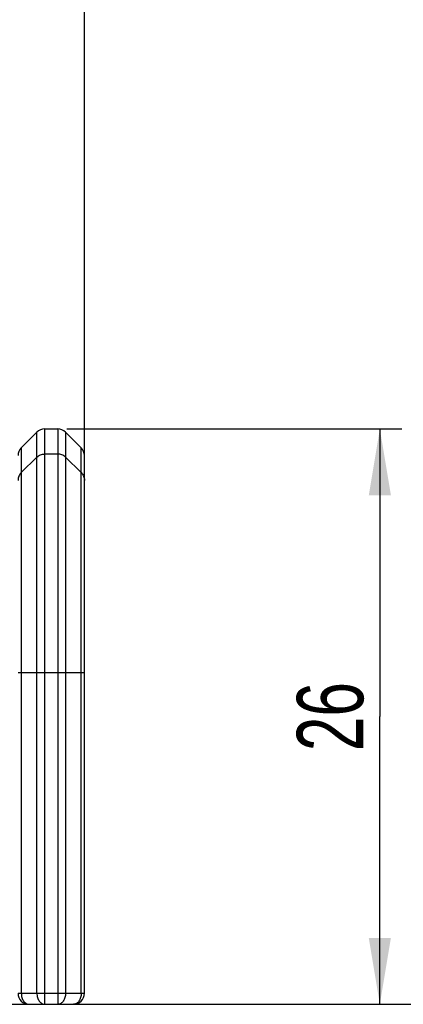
# Model space of a CAD drawing. Header units: millimetres. Extents: x 6 to 407, y 6 to 288.
# Tile 26 of 42: x 366 to 384, y 64 to 109. Entities that reach past the tile are written whole.
import ezdxf

# ---------------------------------------------------------------- set-up
doc = ezdxf.new("R2010")
doc.units = ezdxf.units.MM
doc.header["$LTSCALE"] = 23.1
doc.layers.get('0').update_dxf_attribs({"linetype": 'CONTINUOUS'})
doc.layers.add('DM1-0-1-CLIS-A-TE_DXF_DIMENSION', color=7, linetype='CONTINUOUS')
doc.layers.add('F40767_DMS_XDXF_CONTINUOUS_LINE', color=7, linetype='CONTINUOUS')
doc.styles.get("Standard").update_dxf_attribs({"font": 'txt', "width": 0.7})
doc.dimstyles.new('DIMSTYLE_1', dxfattribs={"dimtxt": 3, "dimasz": 3, "dimexe": 1, "dimexo": 1, "dimgap": 0.75, "dimtad": 1, "dimdsep": 46, "dimtxsty": 'STANDARD', "dimblk": '_FILLED', "dimblk1": '_FILLED', "dimblk2": '_FILLED', "dimcen": 0.09, "dimclrt": 5, "dimazin": 2, "dimtp": 0.01, "dimtm": 0.01, "dimtfac": 1, "dimtofl": 0, "dimtmove": 0, "dimatfit": 3, "dimldrblk": '_FILLED', "dimfxl": 1, "dimtolj": 1, "dimarcsym": 0})

# ---------------------------------------------------------------- blocks, each defined once
blk = doc.blocks.new('_FILLED')
at = {"color": 0, "linetype": 'BYBLOCK'}
blk.add_solid([(0, 0), (-1, 0.167), (-1, -0.167)], dxfattribs=at)
blk = doc.blocks.new('*D0')
at = {"layer": 'DM1-0-1-CLIS-A-TE_DXF_DIMENSION', "color": 2, "linetype": 'CONTINUOUS'}
for p, q in [((330.781, 136.296), (394.339, 136.296)), ((393.339, 136.296), (393.339, 100.321)), ((393.339, 64.346), (393.339, 100.321)), ((355.431, 64.346), (394.339, 64.346))]:
    blk.add_line(p, q, dxfattribs=at)
at = {"layer": 'DM1-0-1-CLIS-A-TE_DXF_DIMENSION', "color": 2, "linetype": 'CONTINUOUS', "xscale": 3, "yscale": 3, "zscale": 3}
for p, rotation in [((393.339, 136.296), 90), ((393.339, 64.346), 270)]:
    blk.add_blockref('_FILLED', p, dxfattribs=dict(at, rotation=rotation))
at = {"layer": 'DM1-0-1-CLIS-A-TE_DXF_DIMENSION', "color": 5, "linetype": 'CONTINUOUS', "insert": (389.589, 100.321), "char_height": 3, "width": 10.5, "attachment_point": 2, "rotation": 90, "line_spacing_factor": 0.9}
blk.add_mtext('71.95', dxfattribs=at)
blk = doc.blocks.new('*D1')
at = {"layer": 'DM1-0-1-CLIS-A-TE_DXF_DIMENSION', "color": 2, "linetype": 'CONTINUOUS'}
for p, q in [((368.478, 90.346), (383.625, 90.346)), ((382.625, 90.346), (382.625, 77.346)), ((382.625, 64.346), (382.625, 77.346)), ((368.478, 64.346), (383.625, 64.346))]:
    blk.add_line(p, q, dxfattribs=at)
at = {"layer": 'DM1-0-1-CLIS-A-TE_DXF_DIMENSION', "color": 2, "linetype": 'CONTINUOUS', "xscale": 3, "yscale": 3, "zscale": 3}
for p, rotation in [((382.625, 90.346), 90), ((382.625, 64.346), 270)]:
    blk.add_blockref('_FILLED', p, dxfattribs=dict(at, rotation=rotation))
at = {"layer": 'DM1-0-1-CLIS-A-TE_DXF_DIMENSION', "color": 5, "linetype": 'CONTINUOUS', "insert": (378.875, 77.346), "char_height": 3, "width": 4.2, "attachment_point": 2, "rotation": 90, "line_spacing_factor": 0.9}
blk.add_mtext('26', dxfattribs=at)
blk = doc.blocks.new('*D2')
at = {"layer": 'DM1-0-1-CLIS-A-TE_DXF_DIMENSION', "color": 2, "linetype": 'CONTINUOUS'}
for p, q in [((273.271, 106.976), (273.271, 148.466)), ((369.271, 89.022), (369.271, 148.466)), ((273.271, 147.466), (321.271, 147.466)), ((369.271, 147.466), (321.271, 147.466))]:
    blk.add_line(p, q, dxfattribs=at)
at = {"layer": 'DM1-0-1-CLIS-A-TE_DXF_DIMENSION', "color": 2, "linetype": 'CONTINUOUS', "xscale": 3, "yscale": 3, "zscale": 3, "rotation": 180}
blk.add_blockref('_FILLED', (273.271, 147.466), dxfattribs=at)
at = {"layer": 'DM1-0-1-CLIS-A-TE_DXF_DIMENSION', "color": 2, "linetype": 'CONTINUOUS', "xscale": 3, "yscale": 3, "zscale": 3}
blk.add_blockref('_FILLED', (369.271, 147.466), dxfattribs=at)
at = {"layer": 'DM1-0-1-CLIS-A-TE_DXF_DIMENSION', "color": 5, "linetype": 'CONTINUOUS', "insert": (321.271, 151.216), "char_height": 3, "width": 4.2, "attachment_point": 2, "line_spacing_factor": 0.9}
blk.add_mtext('96', dxfattribs=at)

msp = doc.modelspace()

# ---------------------------------------------------------------- linework, layer by layer
at = {"layer": 'F40767_DMS_XDXF_CONTINUOUS_LINE', "color": 7, "linetype": 'CONTINUOUS'}
for p, q in [((367.479, 90.346), (368.064, 90.346)), ((366.418, 89.492), (367.125, 90.2)), ((368.418, 90.2), (369.125, 89.492)), ((369.272, 64.846), (369.272, 89.139)), ((366.772, 64.346), (368.772, 64.346))]:
    msp.add_line(p, q, dxfattribs=at)
at = {"layer": 'F40767_DMS_XDXF_CONTINUOUS_LINE', "color": 9, "linetype": 'CONTINUOUS'}
for p, q in [((367.479, 64.346), (367.479, 90.346)), ((368.064, 90.346), (368.064, 64.346)), ((367.125, 64.846), (367.125, 90.2)), ((368.418, 90.2), (368.418, 64.846)), ((366.418, 89.492), (366.418, 64.846)), ((369.125, 64.846), (369.125, 89.492)), ((366.418, 88.371), (367.125, 89.069)), ((367.479, 89.214), (368.064, 89.214)), ((369.125, 88.371), (368.418, 89.069)), ((366.272, 79.346), (369.272, 79.346)), ((366.272, 64.846), (369.272, 64.846))]:
    msp.add_line(p, q, dxfattribs=at)
at = {"layer": 'F40767_DMS_XDXF_CONTINUOUS_LINE', "color": 7, "linetype": 'CONTINUOUS'}
for centre, start, end in [((367.479, 89.846), 90, 135), ((368.064, 89.846), 45, 90), ((366.772, 89.139), 135, 180), ((368.772, 89.139), 360, 45), ((366.772, 64.846), 180, 270), ((368.772, 64.846), 270, 360)]:
    msp.add_arc(centre, 0.5, start, end, dxfattribs=at)
at = {"layer": 'F40767_DMS_XDXF_CONTINUOUS_LINE', "color": 9, "linetype": 'CONTINUOUS'}
for points, knots in [([(367.125, 89.069), (367.171, 89.115), (367.283, 89.188), (367.414, 89.214), (367.479, 89.214)], [0, 0, 0, 0, 0.499106, 1, 1, 1, 1]), ([(368.418, 89.069), (368.372, 89.115), (368.26, 89.188), (368.129, 89.214), (368.064, 89.214)], [0, 0, 0, 0, 0.499106, 1, 1, 1, 1]), ([(366.418, 88.371), (366.372, 88.326), (366.298, 88.217), (366.272, 88.087), (366.272, 88.022)], [0, 0, 0, 0, 0.50091, 1, 1, 1, 1]), ([(369.125, 88.371), (369.171, 88.326), (369.246, 88.217), (369.272, 88.087), (369.272, 88.022)], [0, 0, 0, 0, 0.50091, 1, 1, 1, 1]), ([(366.418, 64.846), (366.418, 64.782), (366.435, 64.657), (366.509, 64.493), (366.608, 64.393), (366.701, 64.353), (366.748, 64.346), (366.772, 64.346)], [0, 0, 0, 0, 0.287469, 0.5543, 0.789034, 0.896488, 1, 1, 1, 1]), ([(367.125, 64.846), (367.125, 64.782), (367.142, 64.657), (367.216, 64.493), (367.315, 64.393), (367.408, 64.353), (367.455, 64.346), (367.479, 64.346)], [0, 0, 0, 0, 0.28747, 0.554304, 0.78904, 0.896491, 1, 1, 1, 1]), ([(368.418, 64.846), (368.418, 64.782), (368.401, 64.657), (368.327, 64.493), (368.228, 64.393), (368.135, 64.353), (368.088, 64.346), (368.064, 64.346)], [0, 0, 0, 0, 0.287469, 0.5543, 0.789034, 0.896488, 1, 1, 1, 1]), ([(369.125, 64.846), (369.125, 64.782), (369.108, 64.657), (369.035, 64.493), (368.935, 64.393), (368.842, 64.353), (368.795, 64.346), (368.772, 64.346)], [0, 0, 0, 0, 0.28747, 0.554304, 0.78904, 0.896491, 1, 1, 1, 1])]:
    msp.add_open_spline(points, degree=3, knots=knots, dxfattribs=at)

# ---------------------------------------------------------------- dimensions: what is measured, and where the dimension line sits
at = {"layer": 'DM1-0-1-CLIS-A-TE_DXF_DIMENSION', "color": 2, "linetype": 'CONTINUOUS'}
for base, p1, p2, angle, picture, middle in [((273.271, 147.466), (369.271, 88.022), (273.271, 105.976), 180, '*D2', (321.271, 147.466)), ((393.339, 136.296), (354.431, 64.346), (329.781, 136.296), 90, '*D0', (393.339, 100.387)), ((382.625, 90.346), (367.478, 64.346), (367.478, 90.346), 90, '*D1', (382.625, 77.346))]:
    dim = msp.add_linear_dim(base=base, p1=p1, p2=p2, angle=angle, dimstyle='DIMSTYLE_1', dxfattribs=at)
    dim.commit()
    dim.dimension.update_dxf_attribs({"geometry": picture, "text_midpoint": middle, "dimtype": 160})

doc.saveas('drawing.dxf')
